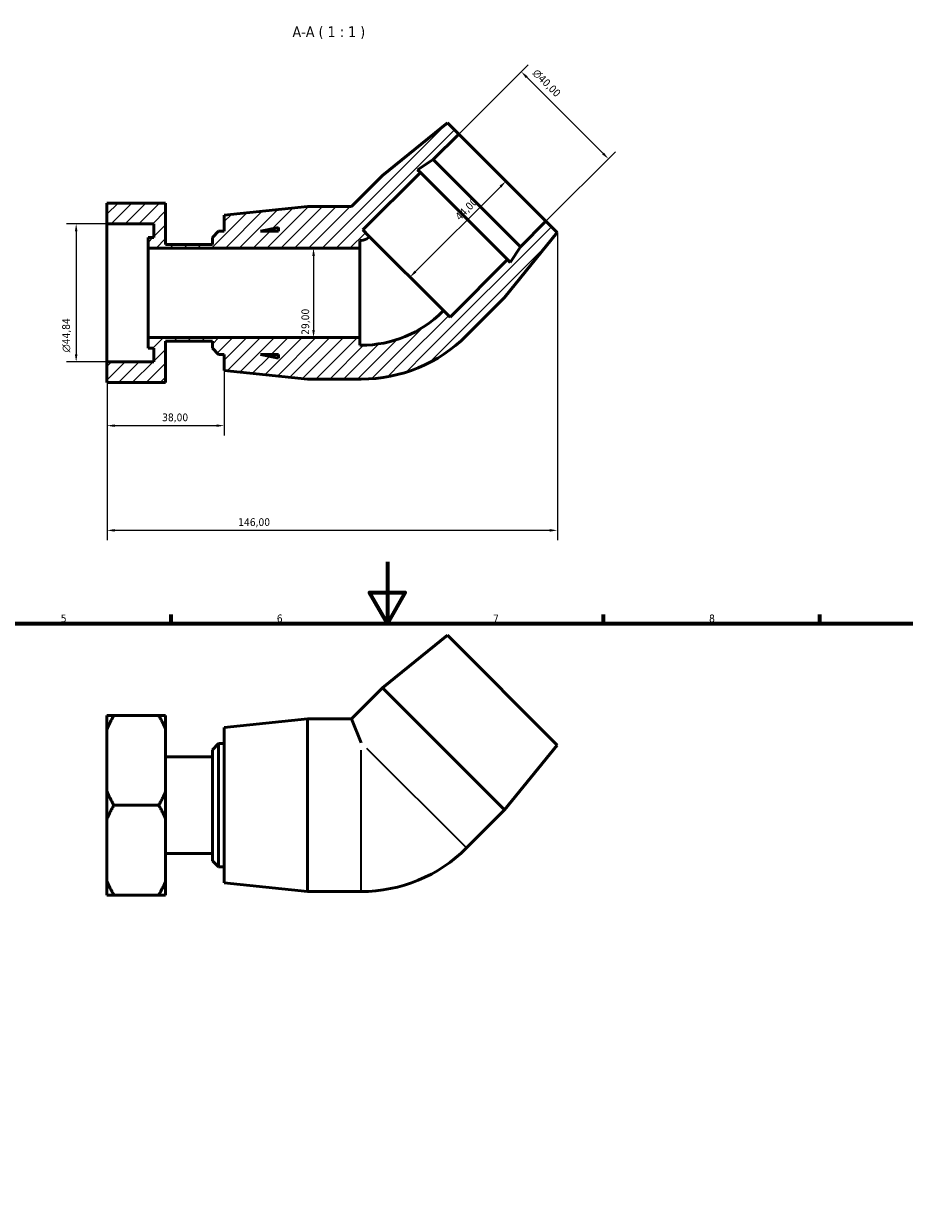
# Model space of a CAD drawing. Header units: millimetres. Extents: x 0 to 901, y 0 to 769.
# Tile 4 of 5: x 303 to 588, y 384 to 769. Entities that reach past the tile are written whole.
import ezdxf

# ---------------------------------------------------------------- set-up
doc = ezdxf.new("R2010")
doc.units = ezdxf.units.MM
for name, color, linetype, lineweight in [('Border (ISO)', 7, 'Continuous', 70), ('Dimension (ISO)', 7, 'Continuous', 25), ('Hatch (ISO)', 7, 'Continuous', 18), ('Symbol (ISO)', 7, 'Continuous', 25), ('Visible (ISO)', 7, 'Continuous', 50), ('Visible Narrow (ISO)', 7, 'Continuous', 35)]:
    doc.layers.add(name, color=color, linetype=linetype, lineweight=lineweight)
doc.styles.add('Label Text (ISO)', font='tahoma.ttf')
doc.styles.add('Note Text (ISO)', font='tahoma.ttf')
doc.dimstyles.new('Default (ISO)', dxfattribs={"dimtxt": 2.5, "dimasz": 2.5, "dimexe": 3.175, "dimexo": 0, "dimgap": 0.762, "dimtad": 1, "dimrnd": 1e-08, "dimzin": 0, "dimtxsty": 'Note Text (ISO)', "dimcen": 0.09, "dimdle": 10, "dimclrd": 256, "dimclre": 256, "dimclrt": 256, "dimazin": 0, "dimtfac": 1.40208, "dimtmove": 0, "dimatfit": 3, "dimfxl": 1, "dimtolj": 1, "dimtzin": 0, "dimlwd": -1, "dimlwe": -1, "dimarcsym": 0})

# ---------------------------------------------------------------- blocks, each defined once
blk = doc.blocks.new('Borders Default Border')
at = {"layer": 'Border (ISO)'}
for p, q in [((350.42, 574), (350.42, 576.9)), ((490.58, 574), (490.58, 576.9)), ((560.67, 574), (560.67, 576.9))]:
    blk.add_line(p, q, dxfattribs=at)
at = {"layer": 'Border (ISO)', "flags": 128}
for points in [[(420.5, 594), (420.5, 574), (414.73, 584), (426.27, 584), (420.5, 574)], [(20, 20), (20, 574), (821, 574), (821, 20), (20, 20)]]:
    blk.add_lwpolyline(points, dxfattribs=at)
at = {"layer": 'Border (ISO)', "color": 232, "true_color": 0xca0064, "char_height": 2.5, "attachment_point": 7, "style": 'Note Text (ISO)'}
for s, insert in [('5', (314.64, 574.35)), ('6', (384.66, 574.35)), ('7', (454.77, 574.4)), ('8', (524.81, 574.34))]:
    blk.add_mtext(s, dxfattribs=dict(at, insert=insert))
blk = doc.blocks.new('*D7')
at = {"layer": 'Defpoints', "color": 0, "transparency": 16777216}
for p in [(329.61, 703.68), (319.61, 658.83), (329.61, 658.83)]:
    blk.add_point(p, dxfattribs=at)
at = {"layer": 'Dimension (ISO)', "transparency": 16777216}
for p, q in [((329.61, 703.68), (316.43, 703.68)), ((319.61, 701.18), (319.61, 661.33)), ((329.61, 658.83), (316.43, 658.83))]:
    blk.add_line(p, q, dxfattribs=at)
for points in [[(319.19, 701.18), (320.02, 701.18), (319.61, 703.68)], [(319.19, 661.33), (320.02, 661.33), (319.61, 658.83)]]:
    blk.add_solid(points, dxfattribs=at)
at = {"layer": 'Dimension (ISO)', "color": 232, "true_color": 0xca0064, "transparency": 16777216, "insert": (315.08, 661.98), "char_height": 2.5, "attachment_point": 1, "rotation": 90, "style": 'Note Text (ISO)'}
blk.add_mtext('\\A1;\\fAIGDT|b0|i0;\\H2.5000;\\ln\\fTahoma|b0|i0;\\H2.5000;44,84', dxfattribs=at)
blk = doc.blocks.new('*D8')
at = {"layer": 'Defpoints', "color": 0, "transparency": 16777216}
for p in [(329.61, 658.83), (367.61, 656.05), (367.61, 638.17)]:
    blk.add_point(p, dxfattribs=at)
at = {"layer": 'Dimension (ISO)', "transparency": 16777216}
for p, q in [((329.61, 658.83), (329.61, 634.99)), ((367.61, 656.05), (367.61, 634.99)), ((332.11, 638.17), (365.11, 638.17))]:
    blk.add_line(p, q, dxfattribs=at)
for points in [[(332.11, 638.59), (332.11, 637.75), (329.61, 638.17)], [(365.11, 638.59), (365.11, 637.75), (367.61, 638.17)]]:
    blk.add_solid(points, dxfattribs=at)
at = {"layer": 'Dimension (ISO)', "color": 232, "true_color": 0xca0064, "transparency": 16777216, "insert": (347.48, 642.11), "char_height": 2.5, "attachment_point": 1, "style": 'Note Text (ISO)'}
blk.add_mtext('\\A1;38,00', dxfattribs=at)
blk = doc.blocks.new('*D9')
at = {"layer": 'Defpoints', "color": 0, "transparency": 16777216}
for p in [(396.57, 695.75), (396.57, 666.75), (396.57, 666.75)]:
    blk.add_point(p, dxfattribs=at)
at = {"layer": 'Dimension (ISO)', "transparency": 16777216}
blk.add_line((396.57, 693.25), (396.57, 669.25), dxfattribs=at)
for points in [[(396.16, 693.25), (396.99, 693.25), (396.57, 695.75)], [(396.16, 669.25), (396.99, 669.25), (396.57, 666.75)]]:
    blk.add_solid(points, dxfattribs=at)
at = {"layer": 'Dimension (ISO)', "color": 232, "true_color": 0xca0064, "transparency": 16777216, "insert": (392.64, 667.64), "char_height": 2.5, "attachment_point": 1, "rotation": 90, "style": 'Note Text (ISO)'}
blk.add_mtext('\\A1;29,00', dxfattribs=at)
blk = doc.blocks.new('*D10')
at = {"layer": 'Defpoints', "color": 0, "transparency": 16777216}
for p in [(463.9, 753), (443.64, 732.75), (471.93, 704.46)]:
    blk.add_point(p, dxfattribs=at)
at = {"layer": 'Dimension (ISO)', "transparency": 16777216}
for p, q in [((443.64, 732.75), (466.15, 755.25)), ((490.42, 726.49), (465.67, 751.24)), ((471.93, 704.46), (494.43, 726.97))]:
    blk.add_line(p, q, dxfattribs=at)
for points in [[(465.96, 751.53), (465.37, 750.94), (463.9, 753)], [(490.71, 726.78), (490.12, 726.19), (492.18, 724.72)]]:
    blk.add_solid(points, dxfattribs=at)
at = {"layer": 'Dimension (ISO)', "color": 232, "true_color": 0xca0064, "transparency": 16777216, "insert": (469.18, 754.12), "char_height": 2.5, "attachment_point": 1, "rotation": 315, "style": 'Note Text (ISO)'}
blk.add_mtext('\\A1;\\fAIGDT|b0|i0;\\H2.5000;\\ln\\fTahoma|b0|i0;\\H2.5000;40,00', dxfattribs=at)
blk = doc.blocks.new('*D11')
at = {"layer": 'Defpoints', "color": 0, "transparency": 16777216}
for p in [(475.61, 700.79), (329.61, 658.83), (329.61, 604.2)]:
    blk.add_point(p, dxfattribs=at)
at = {"layer": 'Dimension (ISO)', "transparency": 16777216}
for p, q in [((475.61, 700.79), (475.61, 601.03)), ((329.61, 658.83), (329.61, 601.03)), ((473.11, 604.2), (332.11, 604.2))]:
    blk.add_line(p, q, dxfattribs=at)
for points in [[(332.11, 604.62), (332.11, 603.78), (329.61, 604.2)], [(473.11, 604.62), (473.11, 603.78), (475.61, 604.2)]]:
    blk.add_solid(points, dxfattribs=at)
at = {"layer": 'Dimension (ISO)', "color": 232, "true_color": 0xca0064, "transparency": 16777216, "insert": (372.15, 608.13), "char_height": 2.5, "attachment_point": 1, "style": 'Note Text (ISO)'}
blk.add_mtext('\\A1;146,00', dxfattribs=at)
blk = doc.blocks.new('*D12')
at = {"layer": 'Defpoints', "color": 0, "transparency": 16777216}
for p in [(457.79, 718.61), (458.93, 717.46), (426.67, 687.49)]:
    blk.add_point(p, dxfattribs=at)
at = {"layer": 'Dimension (ISO)', "transparency": 16777216}
blk.add_line((429.59, 688.12), (457.16, 715.69), dxfattribs=at)
for points in [[(456.87, 715.99), (457.46, 715.4), (458.93, 717.46)], [(429.29, 688.41), (429.88, 687.82), (427.82, 686.35)]]:
    blk.add_solid(points, dxfattribs=at)
at = {"layer": 'Dimension (ISO)', "color": 232, "true_color": 0xca0064, "transparency": 16777216, "insert": (442.24, 706.33), "char_height": 2.5, "attachment_point": 1, "rotation": 45, "style": 'Note Text (ISO)'}
blk.add_mtext('\\A1;44,00', dxfattribs=at)

msp = doc.modelspace()

# ---------------------------------------------------------------- hatches: boundary and pattern name
at = {"layer": 'Hatch (ISO)'}
h = msp.add_hatch(dxfattribs=at)
h.set_pattern_fill('ANSI31', color=256, scale=25.4, style=0)
h.set_pattern_definition([(45, (0, 0), (-2.245064, 2.245064), [])])
edge = h.paths.add_edge_path()
edge.add_ellipse((412.045, 701.5), major_axis=(26.338, -26.338), ratio=1, start_angle=315, end_angle=360)
edge.add_line((438.383, 675.162), (438.694, 675.473))
edge.add_line((438.694, 675.473), (440.816, 673.352))
edge.add_line((440.816, 673.352), (459.483, 692.02))
edge.add_line((459.483, 692.02), (460.365, 691.138))
edge.add_line((460.365, 691.138), (463.632, 696.168))
edge.add_line((463.632, 696.168), (471.929, 704.465))
edge.add_line((471.929, 704.465), (475.605, 700.788))
edge.add_line((475.605, 700.788), (458.493, 679.716))
edge.add_line((458.493, 679.716), (446.162, 667.384))
edge.add_ellipse((412.045, 701.5), major_axis=(0, -48.247), ratio=1, start_angle=0, end_angle=45, ccw=False)
edge.add_line((412.045, 653.253), (394.605, 653.253))
edge.add_line((394.605, 653.253), (367.605, 656.053))
edge.add_line((367.605, 656.053), (367.605, 661.253))
edge.add_line((367.605, 661.253), (365.805, 661.253))
edge.add_line((365.805, 661.253), (363.805, 663.253))
edge.add_line((363.805, 663.253), (363.805, 665.557))
edge.add_line((363.805, 665.557), (348.605, 665.557))
edge.add_line((348.605, 665.557), (348.605, 652.125))
edge.add_line((348.605, 652.125), (329.605, 652.125))
edge.add_line((329.605, 652.125), (329.605, 658.83))
edge.add_line((329.605, 658.83), (344.805, 658.83))
edge.add_line((344.805, 658.83), (344.805, 663.315))
edge.add_line((344.805, 663.315), (342.905, 663.315))
edge.add_line((342.905, 663.315), (342.905, 666.753))
edge.add_line((342.905, 666.753), (411.605, 666.753))
edge.add_line((411.605, 666.753), (411.605, 664.253))
edge.add_line((411.605, 664.253), (412.045, 664.253))
h.paths.add_polyline_path([(385.205, 660.006), (379.339, 661.253), (385.205, 661.253)], flags=0)
edge = h.paths.add_edge_path()
edge.add_line((418.896, 719.314), (408.834, 709.253))
edge.add_line((408.834, 709.253), (394.605, 709.253))
edge.add_line((394.605, 709.253), (367.605, 706.453))
edge.add_line((367.605, 706.453), (367.605, 701.253))
edge.add_line((367.605, 701.253), (365.805, 701.253))
edge.add_line((365.805, 701.253), (363.805, 699.253))
edge.add_line((363.805, 699.253), (363.805, 696.948))
edge.add_line((363.805, 696.948), (348.605, 696.948))
edge.add_line((348.605, 696.948), (348.605, 710.38))
edge.add_line((348.605, 710.38), (329.605, 710.38))
edge.add_line((329.605, 710.38), (329.605, 703.675))
edge.add_line((329.605, 703.675), (344.805, 703.675))
edge.add_line((344.805, 703.675), (344.805, 699.191))
edge.add_line((344.805, 699.191), (342.905, 699.191))
edge.add_line((342.905, 699.191), (342.905, 695.753))
edge.add_line((342.905, 695.753), (411.605, 695.753))
edge.add_line((411.605, 695.753), (411.605, 698.253))
edge.add_line((411.605, 698.253), (412.045, 698.253))
edge.add_ellipse((412.045, 701.5), major_axis=(0, -3.247), ratio=1, start_angle=0, end_angle=45)
edge.add_line((414.342, 699.204), (414.653, 699.515))
edge.add_line((414.653, 699.515), (412.532, 701.636))
edge.add_line((412.532, 701.636), (431.199, 720.304))
edge.add_line((431.199, 720.304), (430.317, 721.186))
edge.add_line((430.317, 721.186), (435.348, 724.452))
edge.add_line((435.348, 724.452), (443.644, 732.749))
edge.add_line((443.644, 732.749), (439.967, 736.426))
edge.add_line((439.967, 736.426), (418.896, 719.314))
h.paths.add_polyline_path([(379.339, 701.253), (385.205, 702.5), (385.205, 701.253)], flags=0)

# ---------------------------------------------------------------- linework, layer by layer
at = {"layer": 'Visible (ISO)'}
for p, q in [((439.967, 736.426), (418.896, 719.314)), ((443.644, 732.749), (439.967, 736.426)), ((435.348, 724.452), (443.644, 732.749)), ((443.644, 732.749), (471.929, 704.465)), ((430.317, 721.186), (435.348, 724.452)), ((435.348, 724.452), (463.632, 696.168)), ((418.896, 719.314), (408.834, 709.253)), ((412.532, 701.636), (431.199, 720.304)), ((431.199, 720.304), (430.317, 721.186)), ((431.199, 720.304), (459.483, 692.02)), ((348.605, 710.38), (329.605, 710.38)), ((329.605, 710.38), (329.605, 703.675)), ((348.605, 696.948), (348.605, 710.38)), ((394.605, 709.253), (367.605, 706.453)), ((408.834, 709.253), (394.605, 709.253)), ((329.605, 703.675), (344.805, 703.675)), ((329.605, 658.83), (329.605, 703.675)), ((344.805, 703.675), (344.805, 699.191)), ((367.605, 706.453), (367.605, 701.253)), ((471.929, 704.465), (463.632, 696.168)), ((475.605, 700.788), (471.929, 704.465)), ((365.805, 701.253), (363.805, 699.253)), ((367.605, 701.253), (365.805, 701.253)), ((379.339, 701.253), (385.205, 702.5)), ((385.205, 701.253), (379.339, 701.253)), ((385.205, 702.5), (385.205, 701.253)), ((414.653, 699.515), (412.532, 701.636)), ((414.342, 699.204), (414.653, 699.515)), ((438.694, 675.473), (414.653, 699.515)), ((458.493, 679.716), (475.605, 700.788)), ((344.805, 699.191), (342.905, 699.191)), ((342.905, 699.191), (342.905, 695.753)), ((342.905, 695.753), (411.605, 695.753)), ((342.905, 666.753), (342.905, 695.753)), ((363.805, 696.948), (348.605, 696.948)), ((363.805, 699.253), (363.805, 696.948)), ((411.605, 695.753), (411.605, 698.253)), ((411.605, 698.253), (412.045, 698.253)), ((411.605, 666.753), (411.605, 695.753)), ((463.632, 696.168), (460.365, 691.138)), ((459.483, 692.02), (440.816, 673.352)), ((460.365, 691.138), (459.483, 692.02)), ((446.162, 667.384), (458.493, 679.716)), ((438.694, 675.473), (438.383, 675.162)), ((440.816, 673.352), (438.694, 675.473)), ((411.605, 666.753), (342.905, 666.753)), ((342.905, 666.753), (342.905, 663.315)), ((348.605, 652.125), (348.605, 665.557)), ((348.605, 665.557), (363.805, 665.557)), ((363.805, 665.557), (363.805, 663.253)), ((411.605, 664.253), (411.605, 666.753)), ((342.905, 663.315), (344.805, 663.315)), ((344.805, 663.315), (344.805, 658.83)), ((363.805, 663.253), (365.805, 661.253)), ((365.805, 661.253), (367.605, 661.253)), ((367.605, 661.253), (367.605, 656.053)), ((385.205, 660.006), (379.339, 661.253)), ((379.339, 661.253), (385.205, 661.253)), ((385.205, 661.253), (385.205, 660.006)), ((412.045, 664.253), (411.605, 664.253)), ((344.805, 658.83), (329.605, 658.83)), ((329.605, 658.83), (329.605, 652.125)), ((367.605, 656.053), (394.605, 653.253)), ((329.605, 652.125), (348.605, 652.125)), ((394.605, 653.253), (412.045, 653.253)), ((439.967, 570.21), (418.896, 553.098)), ((439.967, 570.21), (475.605, 534.572)), ((418.896, 553.098), (408.834, 543.037)), ((418.896, 553.098), (458.493, 513.5)), ((329.605, 539.737), (329.605, 544.164)), ((331.848, 544.164), (346.363, 544.164)), ((348.605, 544.164), (348.605, 539.737)), ((367.605, 540.237), (394.605, 543.037)), ((394.605, 487.037), (394.605, 543.037)), ((394.605, 543.037), (408.834, 543.037)), ((408.834, 543.037), (412.045, 535.284)), ((329.605, 519.464), (329.605, 539.737)), ((348.605, 539.737), (348.605, 519.464)), ((367.605, 489.837), (367.605, 540.237)), ((363.805, 533.037), (365.805, 535.037)), ((365.805, 535.037), (365.805, 495.037)), ((365.805, 535.037), (367.605, 535.037)), ((475.605, 534.572), (458.493, 513.5)), ((348.605, 530.732), (363.805, 530.732)), ((363.805, 497.037), (363.805, 533.037)), ((329.605, 510.61), (329.605, 519.464)), ((348.605, 519.464), (348.605, 510.61)), ((346.363, 515.037), (331.848, 515.037)), ((458.493, 513.5), (446.162, 501.168)), ((329.605, 490.336), (329.605, 510.61)), ((348.605, 510.61), (348.605, 490.336)), ((348.605, 499.341), (363.805, 499.341)), ((363.805, 497.037), (365.805, 495.037)), ((365.805, 495.037), (367.605, 495.037)), ((329.605, 485.909), (329.605, 490.336)), ((348.605, 490.336), (348.605, 485.909)), ((367.605, 489.837), (394.605, 487.037)), ((346.363, 485.909), (331.848, 485.909)), ((394.605, 487.037), (412.045, 487.037))]:
    msp.add_line(p, q, dxfattribs=at)
for centre, radius in [((412.045, 701.5), 3.247), ((412.045, 701.5), 37.247), ((412.045, 701.5), 48.247), ((412.045, 535.284), 48.247)]:
    msp.add_arc(centre, radius, 270, 315, dxfattribs=at)
for points in [[(329.605, 539.737), (330.526, 541.874), (331.848, 544.164)], [(331.848, 544.164), (330.526, 544.164), (329.605, 544.164)], [(346.363, 544.164), (347.685, 541.874), (348.605, 539.737)], [(348.605, 544.164), (347.685, 544.164), (346.363, 544.164)], [(331.848, 515.037), (330.526, 517.327), (329.605, 519.464)], [(348.605, 519.464), (347.685, 517.327), (346.363, 515.037)], [(329.605, 510.61), (330.526, 512.747), (331.848, 515.037)], [(346.363, 515.037), (347.685, 512.747), (348.605, 510.61)], [(331.848, 485.909), (330.526, 488.199), (329.605, 490.336)], [(348.605, 490.336), (347.685, 488.199), (346.363, 485.909)], [(329.605, 485.909), (330.526, 485.909), (331.848, 485.909)], [(346.363, 485.909), (347.685, 485.909), (348.605, 485.909)]]:
    msp.add_rational_spline(points, [1, 1.00310458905, 1], degree=2, dxfattribs=at)
at = {"layer": 'Visible Narrow (ISO)'}
for p, q in [((412.045, 487.235), (412.045, 532.846)), ((413.77, 533.56), (446.022, 501.308))]:
    msp.add_line(p, q, dxfattribs=at)

# ---------------------------------------------------------------- block references
msp.add_blockref('Borders Default Border', (0, 0))

# ---------------------------------------------------------------- texts
at = {"layer": 'Symbol (ISO)', "insert": (389.743, 763.561), "char_height": 3.5, "attachment_point": 7, "style": 'Label Text (ISO)'}
msp.add_mtext('A-A ( 1 : 1 )', dxfattribs=at)

# ---------------------------------------------------------------- dimensions: what is measured, and where the dimension line sits
at = {"layer": 'Dimension (ISO)'}
for base, p1, p2, angle, picture, middle in [((463.9, 753.005), (471.929, 704.465), (443.644, 732.749), 315, '*D10', (469.911, 746.995)), ((319.605469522, 658.830248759), (329.605469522, 703.675248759), (329.605469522, 658.830248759), 90, '*D7', (319.605469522, 667.562248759))]:
    dim = msp.add_linear_dim(base=base, p1=p1, p2=p2, angle=angle, text='\\fAIGDT|b0|i0;\\H2.5000;\\ln\\fTahoma|b0|i0;\\H2.5000;<>', dimstyle='Default (ISO)', override={"dimdec": 2, "dimtp": 0, "dimtm": 0, "dimtdec": 2, "dimtofl": 0, "dimatfit": 1}, dxfattribs=at)
    dim.commit()
    dim.dimension.update_dxf_attribs({"geometry": picture, "text_midpoint": middle, "dimtype": 160})
for base, p1, p2, angle, override, picture, middle in [((458.932, 717.462), (426.674, 687.494), (457.786, 718.607), 225, {"dimdec": 2, "dimse1": 1, "dimse2": 1, "dimtp": 0, "dimtm": 0, "dimtdec": 2, "dimtofl": 0, "dimatfit": 1}, '*D12', (447.971, 706.502)), ((329.605, 604.2), (475.605, 700.788), (329.605, 658.83), 180, {"dimdec": 2, "dimtp": 0, "dimtm": 0, "dimtdec": 2, "dimtofl": 0, "dimatfit": 1}, '*D11', (377.105, 604.2)), ((396.574, 666.753), (396.574, 695.753), (396.574, 666.753), 270, {"dimdec": 2, "dimse1": 1, "dimse2": 1, "dimtp": 0, "dimtm": 0, "dimtdec": 2, "dimtofl": 0, "dimatfit": 1}, '*D9', (396.574, 671.753)), ((367.605, 638.168), (329.605, 658.83), (367.605, 656.053), 180, {"dimdec": 2, "dimtp": 0, "dimtm": 0, "dimtdec": 2, "dimtofl": 0, "dimatfit": 1}, '*D8', (351.605, 638.168))]:
    dim = msp.add_linear_dim(base=base, p1=p1, p2=p2, angle=angle, dimstyle='Default (ISO)', override=override, dxfattribs=at)
    dim.commit()
    dim.dimension.update_dxf_attribs({"geometry": picture, "text_midpoint": middle, "dimtype": 160})

doc.saveas('drawing.dxf')
